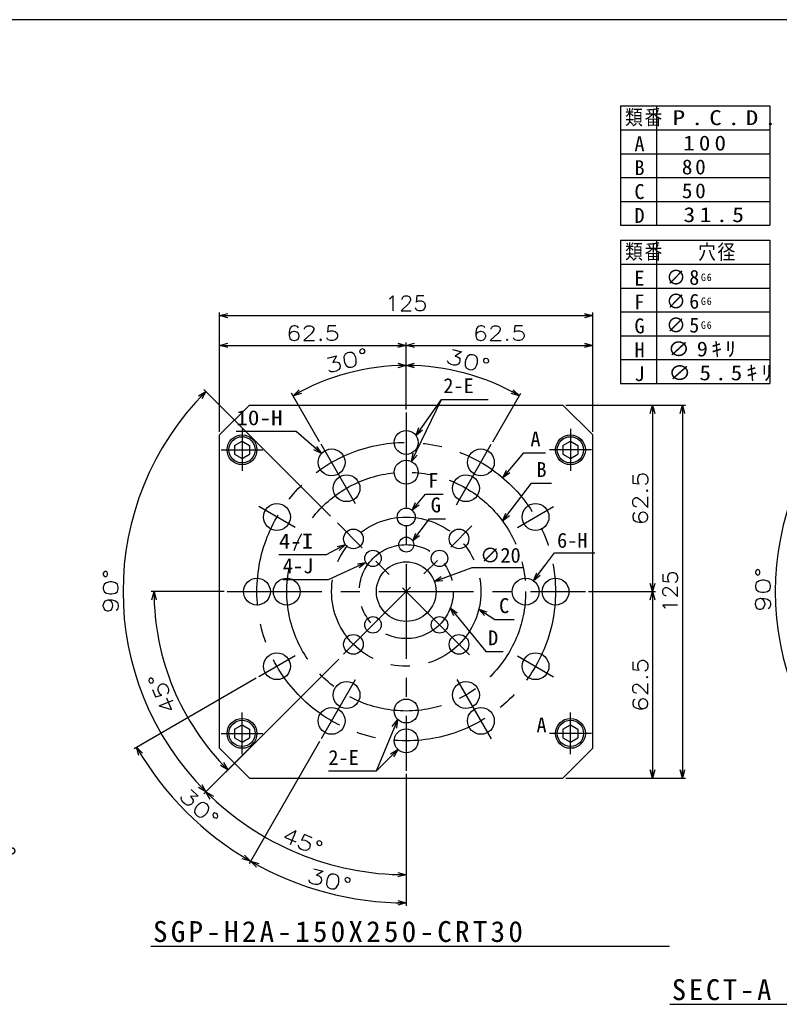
# Model space of a CAD drawing. Extents: x 0 to 1108, y 0 to 800.
# Tile 12 of 13: x 628 to 883, y 470 to 800. Entities that reach past the tile are written whole.
import ezdxf

# ---------------------------------------------------------------- set-up
doc = ezdxf.new("R2010")
doc.units = 0
doc.linetypes.add('CENTER', pattern=[50.8, 31.75, -6.35, 6.35, -6.35])
doc.layers.get('0').update_dxf_attribs({"linetype": 'CONTINUOUS'})
doc.layers.get('DEFPOINTS').update_dxf_attribs({"linetype": 'CONTINUOUS'})
doc.layers.add('フレーム', color=151, linetype='CONTINUOUS')
doc.styles.add('MX_DIMTXSTY_2', font='txt.sh', dxfattribs={"width": 1.35, "bigfont": 'extfont'})
doc.styles.add('MX_DIMTXSTY_3', font='txt.sh', dxfattribs={"width": 1.2, "bigfont": 'extfont'})
doc.styles.add('MX_DIMTXSTY_4', font='txt.sh', dxfattribs={"width": 1.1, "bigfont": 'extfont'})
doc.styles.add('MX_DIMTXSTY_5', font='txt.sh', dxfattribs={"width": 1.25, "bigfont": 'extfont'})
doc.styles.add('MX_NOTE_STANDARD', font='txt.sh', dxfattribs={"bigfont": 'extfont'})
doc.dimstyles.new('MXDIMSTYLE', dxfattribs={"dimtxt": 2.5, "dimasz": 2.5, "dimexe": 1, "dimexo": 1, "dimgap": 1.6, "dimtad": 1, "dimdsep": 46, "dimtxsty": 'MX_NOTE_STANDARD', "dimblk1": 'OPEN30', "dimblk2": 'OPEN30', "dimsah": 1, "dimcen": 2.5, "dimadec": 0, "dimazin": 0, "dimtfac": 1, "dimtmove": 0, "dimatfit": 3, "dimldrblk": 'OPEN30', "dimfxl": 1, "dimtzin": 0, "dimarcsym": 0})

# ---------------------------------------------------------------- blocks, each defined once
blk = doc.blocks.new('_OPEN30')
at = {"color": 0, "linetype": 'ByBlock', "lineweight": -2}
for p, q in [((-1, 0.267949), (0, 0)), ((0, 0), (-1, -0.267949)), ((0, 0), (-1, 0))]:
    blk.add_line(p, q, dxfattribs=at)
blk = doc.blocks.new('*D1')
at = {"color": 22, "linetype": 'CONTINUOUS'}
for p, q in [((707.651458, 579.368705), (666.707367, 555.729623)), ((728.880931, 558.139233), (705.241849, 517.195142))]:
    blk.add_line(p, q, dxfattribs=at)
blk.add_arc((757.880929, 608.368704), 104.278161, 210, 240, dxfattribs=at)
at = {"layer": 'DEFPOINTS', "color": 0, "linetype": 'CONTINUOUS'}
for p in [(757.880929, 608.368704), (708.517484, 579.868705), (729.380931, 559.005258), (684.145135, 534.632909)]:
    blk.add_point(p, dxfattribs=at)
at = {"color": 22, "linetype": 'CONTINUOUS', "xscale": 2.77, "yscale": 2.77, "zscale": 2.77}
for p, rotation in [((667.573393, 556.229623), 120), ((705.741849, 518.061167), 330)]:
    blk.add_blockref('_OPEN30', p, dxfattribs=dict(at, rotation=rotation))
at = {"color": 22, "linetype": 'CONTINUOUS', "insert": (688.534441, 536.072587), "char_height": 5, "attachment_point": 5, "rotation": 316.19294682, "line_spacing_factor": 0.72, "style": 'MX_DIMTXSTY_2'}
blk.add_mtext('\\A1;30°', dxfattribs=at)
blk = doc.blocks.new('*D2')
at = {"color": 22, "linetype": 'CONTINUOUS'}
for p, q in [((732.545421, 633.704212), (690.101826, 676.147807)), ((724.646913, 575.134687), (690.101826, 540.589601))]:
    blk.add_line(p, q, dxfattribs=at)
blk.add_arc((757.880929, 608.368704), 94.854126, 135, 225, dxfattribs=at)
at = {"layer": 'DEFPOINTS', "color": 0, "linetype": 'CONTINUOUS'}
for p in [(733.252528, 632.997105), (663.026803, 608.368704), (757.880929, 608.368704), (725.35402, 575.841794)]:
    blk.add_point(p, dxfattribs=at)
at = {"color": 22, "linetype": 'CONTINUOUS', "xscale": 2.77, "yscale": 2.77, "zscale": 2.77}
for p, rotation in [((690.808933, 675.4407), 45), ((690.808933, 541.296708), 315)]:
    blk.add_blockref('_OPEN30', p, dxfattribs=dict(at, rotation=rotation))
at = {"color": 22, "linetype": 'CONTINUOUS', "insert": (658.926845, 608.459851), "char_height": 5, "attachment_point": 5, "rotation": 89.9472306, "line_spacing_factor": 0.72, "style": 'MX_DIMTXSTY_2'}
blk.add_mtext('\\A1;90°', dxfattribs=at)
blk = doc.blocks.new('*D3')
at = {"color": 22, "linetype": 'CONTINUOUS'}
for p, q in [((800.55335, 611.989224), (807.514258, 621.419668)), ((807.514258, 621.419668), (821.010493, 621.419668)), ((800.55335, 611.989224), (804.324432, 617.098181))]:
    blk.add_line(p, q, dxfattribs=at)
at = {"layer": 'DEFPOINTS', "color": 0, "linetype": 'CONTINUOUS'}
for p in [(800.55335, 611.989224), (795.208509, 604.748183)]:
    blk.add_point(p, dxfattribs=at)
at = {"color": 22, "linetype": 'CONTINUOUS', "xscale": 2.77, "yscale": 2.77, "zscale": 2.77, "rotation": 233.567795}
blk.add_blockref('_OPEN30', (800.55335, 611.989224), dxfattribs=at)
at = {"color": 22, "linetype": 'CONTINUOUS', "insert": (813.510493, 625.519668), "char_height": 5, "attachment_point": 5, "line_spacing_factor": 0.72}
blk.add_mtext('\\A1;6-H', dxfattribs=at)
blk = doc.blocks.new('_NONE')
at = {"color": 0, "linetype": 'ByBlock', "lineweight": -2}
blk.add_circle((0, 0), 0.25, dxfattribs=at)
blk = doc.blocks.new('*D6')
at = {"color": 22, "linetype": 'CONTINUOUS'}
for p, q in [((767.279304, 611.784924), (780.017608, 616.415178)), ((767.279304, 611.784924), (773.247271, 613.954224)), ((780.017608, 616.415178), (796.920048, 616.415178))]:
    blk.add_line(p, q, dxfattribs=at)
at = {"layer": 'DEFPOINTS', "color": 0, "linetype": 'CONTINUOUS'}
for p in [(767.279304, 611.784924), (748.482555, 604.952483)]:
    blk.add_point(p, dxfattribs=at)
at = {"color": 22, "linetype": 'CONTINUOUS', "xscale": 2.77, "yscale": 2.77, "zscale": 2.77, "rotation": 199.975728}
blk.add_blockref('_OPEN30', (767.279304, 611.784924), dxfattribs=at)
at = {"color": 22, "linetype": 'CONTINUOUS', "insert": (789.420048, 620.515178), "char_height": 5, "attachment_point": 5, "line_spacing_factor": 0.72}
blk.add_mtext('\\A1;∅20', dxfattribs=at)
blk = doc.blocks.new('*D15')
at = {"color": 22, "linetype": 'CONTINUOUS'}
for p, q in [((757.880929, 671.868704), (757.880929, 691.868704)), ((757.880929, 690.868704), (820.380929, 690.868704)), ((820.380929, 661.868704), (820.380929, 691.868704))]:
    blk.add_line(p, q, dxfattribs=at)
at = {"layer": 'DEFPOINTS', "color": 0, "linetype": 'CONTINUOUS'}
for p in [(820.380929, 690.868704), (757.880929, 670.868704), (820.380929, 660.868704)]:
    blk.add_point(p, dxfattribs=at)
at = {"color": 22, "linetype": 'CONTINUOUS', "xscale": 2.77, "yscale": 2.77, "zscale": 2.77, "rotation": 180}
blk.add_blockref('_OPEN30', (757.880929, 690.868704), dxfattribs=at)
at = {"color": 22, "linetype": 'CONTINUOUS', "xscale": 2.77, "yscale": 2.77, "zscale": 2.77}
blk.add_blockref('_OPEN30', (820.380929, 690.868704), dxfattribs=at)
at = {"color": 22, "linetype": 'CONTINUOUS', "insert": (789.130929, 694.968704), "char_height": 5, "attachment_point": 5, "line_spacing_factor": 0.72, "style": 'MX_DIMTXSTY_3'}
blk.add_mtext('\\A1;62.5', dxfattribs=at)
blk = doc.blocks.new('*D16')
at = {"color": 22, "linetype": 'CONTINUOUS'}
for p, q in [((821.380929, 608.368704), (841.380929, 608.368704)), ((840.380929, 608.368704), (840.380929, 545.868704)), ((811.380929, 545.868704), (841.380929, 545.868704))]:
    blk.add_line(p, q, dxfattribs=at)
at = {"layer": 'DEFPOINTS', "color": 0, "linetype": 'CONTINUOUS'}
for p in [(820.380929, 608.368704), (810.380929, 545.868704), (840.380929, 545.868704)]:
    blk.add_point(p, dxfattribs=at)
at = {"color": 22, "linetype": 'CONTINUOUS', "xscale": 2.77, "yscale": 2.77, "zscale": 2.77}
for p, rotation in [((840.380929, 608.368704), 90), ((840.380929, 545.868704), 270)]:
    blk.add_blockref('_OPEN30', p, dxfattribs=dict(at, rotation=rotation))
at = {"color": 22, "linetype": 'CONTINUOUS', "insert": (836.280929, 577.118704), "char_height": 5, "attachment_point": 5, "rotation": 90, "line_spacing_factor": 0.72, "style": 'MX_DIMTXSTY_3'}
blk.add_mtext('\\A1;62.5', dxfattribs=at)
blk = doc.blocks.new('*D17')
at = {"color": 22, "linetype": 'CONTINUOUS'}
for p, q in [((811.380929, 670.868704), (841.380929, 670.868704)), ((840.380929, 670.868704), (840.380929, 608.368704)), ((818.880929, 608.368704), (841.380929, 608.368704))]:
    blk.add_line(p, q, dxfattribs=at)
at = {"layer": 'DEFPOINTS', "color": 0, "linetype": 'CONTINUOUS'}
for p in [(810.380929, 670.868704), (817.880929, 608.368704), (840.380929, 608.368704)]:
    blk.add_point(p, dxfattribs=at)
at = {"color": 22, "linetype": 'CONTINUOUS', "xscale": 2.77, "yscale": 2.77, "zscale": 2.77}
for p, rotation in [((840.380929, 670.868704), 90), ((840.380929, 608.368704), 270)]:
    blk.add_blockref('_OPEN30', p, dxfattribs=dict(at, rotation=rotation))
at = {"color": 22, "linetype": 'CONTINUOUS', "insert": (836.280929, 639.618704), "char_height": 5, "attachment_point": 5, "rotation": 90, "line_spacing_factor": 0.72, "style": 'MX_DIMTXSTY_3'}
blk.add_mtext('\\A1;62.5', dxfattribs=at)
blk = doc.blocks.new('*D18')
at = {"color": 22, "linetype": 'CONTINUOUS'}
for p, q in [((811.380929, 670.868704), (851.380929, 670.868704)), ((850.380929, 670.868704), (850.380929, 545.868704)), ((811.380929, 545.868704), (851.380929, 545.868704))]:
    blk.add_line(p, q, dxfattribs=at)
at = {"layer": 'DEFPOINTS', "color": 0, "linetype": 'CONTINUOUS'}
for p in [(810.380929, 670.868704), (810.380929, 545.868704), (850.380929, 545.868704)]:
    blk.add_point(p, dxfattribs=at)
at = {"color": 22, "linetype": 'CONTINUOUS', "xscale": 2.77, "yscale": 2.77, "zscale": 2.77}
for p, rotation in [((850.380929, 670.868704), 90), ((850.380929, 545.868704), 270)]:
    blk.add_blockref('_OPEN30', p, dxfattribs=dict(at, rotation=rotation))
at = {"color": 22, "linetype": 'CONTINUOUS', "insert": (846.280929, 608.368704), "char_height": 5, "attachment_point": 5, "rotation": 90, "line_spacing_factor": 0.72, "style": 'MX_DIMTXSTY_4'}
blk.add_mtext('\\A1;125', dxfattribs=at)
blk = doc.blocks.new('*D19')
at = {"color": 22, "linetype": 'CONTINUOUS'}
for p, q in [((695.380929, 661.868704), (695.380929, 691.868704)), ((695.380929, 690.868704), (757.880929, 690.868704)), ((757.880929, 669.368704), (757.880929, 691.868704))]:
    blk.add_line(p, q, dxfattribs=at)
at = {"layer": 'DEFPOINTS', "color": 0, "linetype": 'CONTINUOUS'}
for p in [(757.880929, 690.868704), (757.880929, 668.368704), (695.380929, 660.868704)]:
    blk.add_point(p, dxfattribs=at)
at = {"color": 22, "linetype": 'CONTINUOUS', "xscale": 2.77, "yscale": 2.77, "zscale": 2.77, "rotation": 180}
blk.add_blockref('_OPEN30', (695.380929, 690.868704), dxfattribs=at)
at = {"color": 22, "linetype": 'CONTINUOUS', "xscale": 2.77, "yscale": 2.77, "zscale": 2.77}
blk.add_blockref('_OPEN30', (757.880929, 690.868704), dxfattribs=at)
at = {"color": 22, "linetype": 'CONTINUOUS', "insert": (726.630929, 694.968704), "char_height": 5, "attachment_point": 5, "line_spacing_factor": 0.72, "style": 'MX_DIMTXSTY_3'}
blk.add_mtext('\\A1;62.5', dxfattribs=at)
blk = doc.blocks.new('*D20')
at = {"color": 22, "linetype": 'CONTINUOUS'}
for p, q in [((695.380929, 661.868704), (695.380929, 701.868704)), ((695.380929, 700.868704), (820.380929, 700.868704)), ((820.380929, 661.868704), (820.380929, 701.868704))]:
    blk.add_line(p, q, dxfattribs=at)
at = {"layer": 'DEFPOINTS', "color": 0, "linetype": 'CONTINUOUS'}
for p in [(820.380929, 700.868704), (695.380929, 660.868704), (820.380929, 660.868704)]:
    blk.add_point(p, dxfattribs=at)
at = {"color": 22, "linetype": 'CONTINUOUS', "xscale": 2.77, "yscale": 2.77, "zscale": 2.77, "rotation": 180}
blk.add_blockref('_OPEN30', (695.380929, 700.868704), dxfattribs=at)
at = {"color": 22, "linetype": 'CONTINUOUS', "xscale": 2.77, "yscale": 2.77, "zscale": 2.77}
blk.add_blockref('_OPEN30', (820.380929, 700.868704), dxfattribs=at)
at = {"color": 22, "linetype": 'CONTINUOUS', "insert": (757.880929, 704.968704), "char_height": 5, "attachment_point": 5, "line_spacing_factor": 0.72, "style": 'MX_DIMTXSTY_4'}
blk.add_mtext('\\A1;125', dxfattribs=at)
blk = doc.blocks.new('*D21')
at = {"color": 22, "linetype": 'CONTINUOUS'}
for p, q in [((696.88093, 608.368704), (672.40098, 608.368704)), ((735.305384, 585.793159), (697.437478, 547.925252))]:
    blk.add_line(p, q, dxfattribs=at)
blk.add_arc((757.880929, 608.368704), 84.479949, 180, 225, dxfattribs=at)
at = {"layer": 'DEFPOINTS', "color": 0, "linetype": 'CONTINUOUS'}
for p in [(697.88093, 608.368704), (757.880929, 608.368704), (736.012491, 586.500265), (679.831634, 576.039627)]:
    blk.add_point(p, dxfattribs=at)
at = {"color": 22, "linetype": 'CONTINUOUS', "xscale": 2.77, "yscale": 2.77, "zscale": 2.77}
for p, rotation in [((673.40098, 608.368704), 90), ((698.144585, 548.632359), 315)]:
    blk.add_blockref('_OPEN30', p, dxfattribs=dict(at, rotation=rotation))
at = {"color": 22, "linetype": 'CONTINUOUS', "insert": (676.119088, 574.289258), "char_height": 5, "attachment_point": 5, "rotation": 112.62703573, "line_spacing_factor": 0.72, "style": 'MX_DIMTXSTY_5'}
blk.add_mtext('\\A1;45°', dxfattribs=at)
blk = doc.blocks.new('*D22')
at = {"color": 22, "linetype": 'CONTINUOUS'}
for p, q in [((757.880929, 669.368704), (757.880929, 685.145703)), ((728.880929, 658.598178), (719.49243, 674.859535))]:
    blk.add_line(p, q, dxfattribs=at)
blk.add_arc((757.880929, 608.368704), 75.776999, 90, 120, dxfattribs=at)
at = {"layer": 'DEFPOINTS', "color": 0, "linetype": 'CONTINUOUS'}
for p in [(738.268399, 681.563664), (757.880929, 668.368704), (729.380929, 657.732152), (757.880929, 608.368704)]:
    blk.add_point(p, dxfattribs=at)
at = {"color": 22, "linetype": 'CONTINUOUS', "xscale": 2.77, "yscale": 2.77, "zscale": 2.77}
blk.add_blockref('_OPEN30', (757.880929, 684.145703), dxfattribs=at)
at = {"color": 22, "linetype": 'CONTINUOUS', "xscale": 2.77, "yscale": 2.77, "zscale": 2.77, "rotation": 210}
blk.add_blockref('_OPEN30', (719.99243, 673.99351), dxfattribs=at)
at = {"color": 22, "linetype": 'CONTINUOUS', "insert": (737.97816, 685.72641), "char_height": 5, "attachment_point": 5, "rotation": 14.42828814, "line_spacing_factor": 0.72, "style": 'MX_DIMTXSTY_2'}
blk.add_mtext('\\A1;30°', dxfattribs=at)
blk = doc.blocks.new('*D23')
at = {"color": 22, "linetype": 'CONTINUOUS'}
for p, q in [((757.880929, 669.368704), (757.880929, 685.145703)), ((786.880929, 658.598178), (796.269429, 674.859535))]:
    blk.add_line(p, q, dxfattribs=at)
blk.add_arc((757.880929, 608.368704), 75.776999, 60, 90, dxfattribs=at)
at = {"layer": 'DEFPOINTS', "color": 0, "linetype": 'CONTINUOUS'}
for p in [(777.49346, 681.563664), (757.880929, 668.368704), (786.380929, 657.732152), (757.880929, 608.368704)]:
    blk.add_point(p, dxfattribs=at)
at = {"color": 22, "linetype": 'CONTINUOUS', "xscale": 2.77, "yscale": 2.77, "zscale": 2.77}
for p, rotation in [((757.880929, 684.145703), 180), ((795.769429, 673.99351), 330)]:
    blk.add_blockref('_OPEN30', p, dxfattribs=dict(at, rotation=rotation))
at = {"color": 22, "linetype": 'CONTINUOUS', "insert": (778.554617, 685.52396), "char_height": 5, "attachment_point": 5, "rotation": 345.00000507, "line_spacing_factor": 0.72, "style": 'MX_DIMTXSTY_2'}
blk.add_mtext('\\A1;30°', dxfattribs=at)
blk = doc.blocks.new('*D24')
at = {"color": 22, "linetype": 'CONTINUOUS'}
for p, q in [((724.646913, 575.134687), (690.101826, 540.589601)), ((757.880929, 547.368707), (757.880929, 512.514577))]:
    blk.add_line(p, q, dxfattribs=at)
blk.add_arc((757.880929, 608.368704), 94.854126, 225, 270, dxfattribs=at)
at = {"layer": 'DEFPOINTS', "color": 0, "linetype": 'CONTINUOUS'}
for p in [(757.880929, 608.368704), (725.35402, 575.841794), (757.880929, 548.368707), (721.581827, 520.734918)]:
    blk.add_point(p, dxfattribs=at)
at = {"color": 22, "linetype": 'CONTINUOUS', "xscale": 2.77, "yscale": 2.77, "zscale": 2.77, "rotation": 135}
blk.add_blockref('_OPEN30', (690.808933, 541.296708), dxfattribs=at)
at = {"color": 22, "linetype": 'CONTINUOUS', "xscale": 2.77, "yscale": 2.77, "zscale": 2.77}
blk.add_blockref('_OPEN30', (757.880929, 513.514577), dxfattribs=at)
at = {"color": 22, "linetype": 'CONTINUOUS', "insert": (723.15083, 524.522823), "char_height": 5, "attachment_point": 5, "rotation": 337.50003314, "line_spacing_factor": 0.72, "style": 'MX_DIMTXSTY_5'}
blk.add_mtext('\\A1;45°', dxfattribs=at)
blk = doc.blocks.new('*D25')
at = {"color": 22, "linetype": 'CONTINUOUS'}
for p, q in [((728.880931, 558.139233), (705.241849, 517.195142)), ((757.880929, 547.368707), (757.880929, 503.090543))]:
    blk.add_line(p, q, dxfattribs=at)
blk.add_arc((757.880929, 608.368704), 104.278161, 240, 270, dxfattribs=at)
at = {"layer": 'DEFPOINTS', "color": 0, "linetype": 'CONTINUOUS'}
for p in [(757.880929, 608.368704), (729.380931, 559.005258), (757.880929, 548.368707), (730.891755, 507.643735)]:
    blk.add_point(p, dxfattribs=at)
at = {"color": 22, "linetype": 'CONTINUOUS', "xscale": 2.77, "yscale": 2.77, "zscale": 2.77, "rotation": 150}
blk.add_blockref('_OPEN30', (705.741849, 518.061167), dxfattribs=at)
at = {"color": 22, "linetype": 'CONTINUOUS', "xscale": 2.77, "yscale": 2.77, "zscale": 2.77}
blk.add_blockref('_OPEN30', (757.880929, 504.090543), dxfattribs=at)
at = {"color": 22, "linetype": 'CONTINUOUS', "insert": (732.167813, 511.546704), "char_height": 5, "attachment_point": 5, "rotation": 345.12719926, "line_spacing_factor": 0.72, "style": 'MX_DIMTXSTY_2'}
blk.add_mtext('\\A1;30°', dxfattribs=at)
blk = doc.blocks.new('*D27')
at = {"color": 22, "linetype": 'CONTINUOUS'}
for p, q in [((945.889548, 637.360085), (908.123647, 675.125986)), ((945.889548, 579.377323), (908.123647, 541.611421))]:
    blk.add_line(p, q, dxfattribs=at)
blk.add_arc((974.880929, 608.368704), 93.409054, 135, 225, dxfattribs=at)
at = {"layer": 'DEFPOINTS', "color": 0, "linetype": 'CONTINUOUS'}
for p in [(946.596655, 636.652978), (881.471875, 608.368704), (974.880929, 608.368704), (946.596655, 580.08443)]:
    blk.add_point(p, dxfattribs=at)
at = {"color": 22, "linetype": 'CONTINUOUS', "xscale": 2.77, "yscale": 2.77, "zscale": 2.77}
for p, rotation in [((908.830754, 674.418879), 45), ((908.830754, 542.318528), 315)]:
    blk.add_blockref('_OPEN30', p, dxfattribs=dict(at, rotation=rotation))
at = {"color": 22, "linetype": 'CONTINUOUS', "insert": (877.373987, 609.010417), "char_height": 5, "attachment_point": 5, "rotation": 89.62293362, "line_spacing_factor": 0.72, "style": 'MX_DIMTXSTY_2'}
blk.add_mtext('\\A1;90°', dxfattribs=at)

msp = doc.modelspace()

# ---------------------------------------------------------------- linework, layer by layer
at = {"layer": 'フレーム', "color": 253, "linetype": 'CONTINUOUS'}
msp.add_line((1108, 800), (0, 800), dxfattribs=at)
at = {"layer": 'フレーム', "color": 7, "linetype": 'CONTINUOUS'}
for p, q in [((829.689, 771.099), (829.689, 731.099)), ((829.689, 771.099), (879.689, 771.099)), ((841.689, 771.099), (841.689, 731.099)), ((879.689, 771.099), (879.689, 731.099)), ((829.689, 763.099), (879.689, 763.099)), ((829.689, 755.099), (879.689, 755.099)), ((829.689, 747.099), (879.689, 747.099)), ((829.689, 739.099), (879.689, 739.099)), ((829.689, 731.099), (879.689, 731.099)), ((829.689, 726.099), (879.689, 726.099)), ((829.689, 726.099), (829.689, 678.099)), ((841.689, 726.099), (841.689, 678.099)), ((879.689, 726.099), (879.689, 678.099)), ((829.689, 718.099), (879.689, 718.099)), ((829.689, 710.099), (879.689, 710.099)), ((829.689, 702.099), (879.689, 702.099)), ((829.689, 694.099), (879.689, 694.099)), ((829.689, 686.099), (879.689, 686.099)), ((829.689, 678.099), (879.689, 678.099))]:
    msp.add_line(p, q, dxfattribs=at)
at = {"layer": 'フレーム', "color": 254, "linetype": 'CONTINUOUS'}
for p, q in [((705.381, 670.869), (695.381, 660.869)), ((705.381, 670.869), (810.381, 670.869)), ((810.381, 670.869), (820.381, 660.869)), ((695.381, 555.869), (695.381, 660.869)), ((820.381, 555.869), (820.381, 660.869)), ((700.381, 657.312), (702.881, 658.755)), ((700.381, 657.312), (700.381, 654.425)), ((702.881, 658.755), (705.381, 657.312)), ((705.381, 657.312), (705.381, 654.425)), ((810.381, 657.312), (812.881, 658.755)), ((810.381, 657.312), (810.381, 654.425)), ((812.881, 658.755), (815.381, 657.312)), ((815.381, 657.312), (815.381, 654.425)), ((700.381, 654.425), (702.881, 652.982)), ((702.881, 652.982), (705.381, 654.425)), ((810.381, 654.425), (812.881, 652.982)), ((812.881, 652.982), (815.381, 654.425)), ((700.381, 562.312), (702.881, 563.755)), ((700.381, 562.312), (700.381, 559.425)), ((702.881, 563.755), (705.381, 562.312)), ((705.381, 562.312), (705.381, 559.425)), ((810.381, 562.312), (812.881, 563.755)), ((810.381, 562.312), (810.381, 559.425)), ((812.881, 563.755), (815.381, 562.312)), ((815.381, 562.312), (815.381, 559.425)), ((700.381, 559.425), (702.881, 557.982)), ((702.881, 557.982), (705.381, 559.425)), ((810.381, 559.425), (812.881, 557.982)), ((812.881, 557.982), (815.381, 559.425)), ((705.381, 545.869), (695.381, 555.869)), ((810.381, 545.869), (820.381, 555.869)), ((705.381, 545.869), (810.381, 545.869))]:
    msp.add_line(p, q, dxfattribs=at)
at = {"layer": 'フレーム', "color": 22, "linetype": 'CENTER'}
for p, q in [((757.881, 668.369), (757.881, 548.369)), ((702.881, 662.869), (702.881, 648.869)), ((812.881, 662.869), (812.881, 648.869)), ((740.874, 637.825), (729.381, 657.732)), ((774.672, 637.452), (786.381, 657.732)), ((695.881, 655.869), (709.881, 655.869)), ((819.881, 655.869), (805.881, 655.869)), ((720.642, 629.869), (708.517, 636.869)), ((795.12, 629.869), (807.244, 636.869)), ((779.076, 587.173), (734.874, 631.375)), ((736.88, 587.368), (779.899, 630.386)), ((697.881, 608.369), (817.881, 608.369)), ((720.642, 586.869), (708.517, 579.869)), ((795.12, 586.869), (807.244, 579.869)), ((740.827, 578.83), (729.381, 559.005)), ((774.874, 578.936), (786.381, 559.005)), ((702.881, 553.869), (702.881, 567.869)), ((812.881, 553.869), (812.881, 567.869)), ((695.881, 560.869), (709.881, 560.869)), ((819.881, 560.869), (805.881, 560.869))]:
    msp.add_line(p, q, dxfattribs=at)
at = {"layer": 'フレーム', "color": 22, "linetype": 'CONTINUOUS'}
for p, q in [((672.301, 489.571), (846.108, 489.571)), ((846.197, 470.095), (895.195, 470.095))]:
    msp.add_line(p, q, dxfattribs=at)
at = {"layer": 'フレーム', "color": 254, "linetype": 'CONTINUOUS'}
for centre, radius in [((702.881, 655.869), 5), ((702.881, 655.869), 4.4), ((757.881, 658.369), 4), ((812.881, 655.869), 5), ((812.881, 655.869), 4.4), ((732.881, 651.67), 4.5), ((782.881, 651.67), 4.5), ((757.881, 648.369), 4), ((737.881, 643.01), 4.5), ((777.881, 643.01), 4.5), ((714.58, 633.369), 4.5), ((801.182, 633.369), 4.5), ((757.881, 633.369), 3), ((740.203, 626.046), 3.3), ((775.559, 626.046), 3.3), ((757.881, 624.119), 2.5), ((746.744, 619.506), 2.75), ((769.018, 619.506), 2.75), ((757.881, 608.369), 10), ((707.881, 608.369), 4.5), ((717.881, 608.369), 4.5), ((797.881, 608.369), 4.5), ((807.881, 608.369), 4.5), ((746.744, 597.232), 2.75), ((769.018, 597.232), 2.75), ((740.203, 590.691), 3.3), ((775.559, 590.691), 3.3), ((714.58, 583.369), 4.5), ((801.182, 583.369), 4.5), ((737.881, 573.728), 4.5), ((777.881, 573.728), 4.5), ((757.881, 568.369), 4), ((732.881, 565.067), 4.5), ((782.881, 565.067), 4.5), ((702.881, 560.869), 5), ((702.881, 560.869), 4.4), ((812.881, 560.869), 5), ((812.881, 560.869), 4.4), ((757.881, 558.369), 4)]:
    msp.add_circle(centre, radius, dxfattribs=at)
at = {"layer": 'フレーム', "color": 22, "linetype": 'CENTER'}
for radius in [50, 40, 25, 15.75]:
    msp.add_circle((757.881, 608.369), radius, dxfattribs=at)

# ---------------------------------------------------------------- texts
at = {"layer": 'フレーム', "color": 7, "linetype": 'CONTINUOUS', "char_height": 5, "attachment_point": 1, "line_spacing_factor": 0.72}
for s, insert in [('\\T1.095445;\\W0.912871;\\A1;類番', (831.186, 769.783)), ('\\T1.469694;\\W1.224745;\\A1;P.C.D.', (847.125, 769.674)), ('\\T1.200000;\\A1;A', (834.309, 760.909)), ('\\T1.360672;\\W1.133893;\\A1;100', (850.634, 761.174)), ('\\T1.200000;\\A1;B', (834.309, 752.909)), ('\\T1.253359;\\W1.044466;\\A1;80', (850.198, 753.174)), ('\\T1.200000;\\A1;C', (834.309, 744.909)), ('\\T1.253359;\\W1.044466;\\A1;50', (850.198, 745.174)), ('\\T1.200000;\\A1;D', (834.309, 736.909)), ('\\T1.385641;\\W1.154701;\\A1;31.5', (850.742, 737.174)), ('\\T1.095445;\\W0.912871;\\A1;類番', (831.186, 724.783)), ('\\T1.095445;\\W0.912871;\\A1;穴径', (855.645, 724.674)), ('\\T1.200000;\\A1;E', (834.309, 715.909)), ('\\T1.172410;\\W0.977008;\\A1;∅8{\\A1;\\H0.50x;G6}{\\A1;\\H0.50x;\\S^ ;}', (844.902, 716.174)), ('\\T1.200000;\\A1;F', (834.309, 707.909)), ('\\T1.172410;\\W0.977008;\\A1;∅6{\\A1;\\H0.50x;G6}', (844.902, 708.174)), ('\\T1.200000;\\A1;G', (834.309, 699.909)), ('\\T1.172410;\\W0.977008;\\A1;∅5{\\A1;\\H0.50x;G6}', (844.902, 700.174)), ('\\T1.200000;\\A1;H', (834.309, 691.909)), ('\\T1.312660;\\W1.093884;\\A1;∅9ｷﾘ', (845.433, 692.174)), ('\\T1.200000;\\A1;J', (834.309, 683.909)), ('\\T1.359286;\\W1.132738;\\A1;∅5.5ｷﾘ', (845.628, 684.174))]:
    msp.add_mtext(s, dxfattribs=dict(at, insert=insert))
at = {"layer": 'フレーム', "color": 22, "linetype": 'CONTINUOUS', "line_spacing_factor": 0.72}
for s, insert, char_height, attachment_point in [('\\A1;2-E', (770.299, 677.374), 5, 4), ('\\W1.142857;\\A1;10-H', (700.933, 666.589), 5, 4), ('\\A1;A', (799.478, 659.506), 5, 4), ('\\A1;B', (801.484, 649.268), 5, 4), ('\\A1;F', (765.296, 645.647), 5, 4), ('\\A1;G', (766.079, 637.376), 5, 4), ('\\W1.125000;\\A1;4-I', (715.224, 625.29), 5, 4), ('\\A1;4-J', (716.545, 616.968), 5, 4), ('\\A1;C', (788.985, 603.631), 5, 4), ('\\A1;D', (785.304, 592.889), 5, 4), ('\\A1;2-E', (731.791, 552.77), 5, 4), ('\\A1;本図はFL-A\\M+1835Eイプ', (543.051, 521.652), 8, 1), ('\\T1.224542;\\W1.020452;\\A1;SGP-H2A-150X250-CRT30', (673.073, 497.975), 7, 1), ('\\T1.200000;\\A1;SECT-A', (846.842, 478.499), 7, 1)]:
    msp.add_mtext(s, dxfattribs=dict(at, insert=insert, char_height=char_height, attachment_point=attachment_point))
at = {"layer": 'フレーム', "color": 230, "linetype": 'CONTINUOUS', "insert": (801.5, 566.186), "char_height": 5, "attachment_point": 1, "line_spacing_factor": 0.72}
msp.add_mtext('\\T1.200000;\\A1;A', dxfattribs=at)

# ---------------------------------------------------------------- dimensions: what is measured, and where the dimension line sits
at = {"layer": 'フレーム', "color": 22, "linetype": 'CONTINUOUS'}
for base, p1, p2, override, picture, middle in [((820.381, 700.869), (695.381, 660.869), (820.381, 660.869), {"dimtxt": 5, "dimasz": 2.77, "dimtxsty": 'MX_DIMTXSTY_4', "dimtzin": 8}, '*D20', (757.881, 700.869)), ((757.881, 690.869), (695.381, 660.869), (757.881, 668.369), {"dimtxt": 5, "dimasz": 2.77, "dimtxsty": 'MX_DIMTXSTY_3', "dimtzin": 8}, '*D19', (726.631, 690.869)), ((820.381, 690.869), (757.881, 670.869), (820.381, 660.869), {"dimtxt": 5, "dimasz": 2.77, "dimtxsty": 'MX_DIMTXSTY_3', "dimtzin": 8}, '*D15', (789.131, 690.869))]:
    dim = msp.add_linear_dim(base=base, p1=p1, p2=p2, text='\\A1;<>', dimstyle='MXDIMSTYLE', override=override, dxfattribs=at)
    dim.commit()
    dim.dimension.update_dxf_attribs({"geometry": picture, "text_midpoint": middle, "dimtype": 128})
for base, center, p1, p2, override, picture, middle in [((738.268, 681.564), (757.881, 608.369), (757.881, 668.369), (729.381, 657.732), {"dimtxt": 5, "dimasz": 2.77, "dimtxsty": 'MX_DIMTXSTY_2', "dimadec": 2, "dimazin": 2, "dimtzin": 8}, '*D22', (739, 681.756)), ((777.493, 681.564), (757.881, 608.369), (786.381, 657.732), (757.881, 668.369), {"dimtxt": 5, "dimasz": 2.77, "dimtxsty": 'MX_DIMTXSTY_2', "dimadec": 2, "dimazin": 2, "dimtzin": 8}, '*D23', (777.493, 681.564)), ((663.027, 608.369), (757.881, 608.369), (733.253, 632.997), (725.354, 575.842), {"dimtxt": 5, "dimasz": 2.77, "dimtxsty": 'MX_DIMTXSTY_2', "dimadec": 2, "dimazin": 2, "dimtzin": 8}, '*D2', (663.027, 608.456)), ((881.472, 608.369), (974.881, 608.369), (946.597, 636.653), (946.597, 580.084), {"dimtxt": 5, "dimasz": 2.77, "dimtxsty": 'MX_DIMTXSTY_2', "dimadec": 2, "dimazin": 2, "dimtzin": 8}, '*D27', (881.474, 608.983)), ((684.145, 534.633), (757.881, 608.369), (708.517, 579.869), (729.381, 559.005), {"dimtxt": 5, "dimasz": 2.77, "dimtxsty": 'MX_DIMTXSTY_2', "dimadec": 2, "dimazin": 2, "dimtzin": 8}, '*D1', (685.696, 533.114)), ((679.832, 576.04), (757.881, 608.369), (697.881, 608.369), (736.012, 586.5), {"dimtxt": 5, "dimasz": 2.77, "dimtxsty": 'MX_DIMTXSTY_5', "dimadec": 2, "dimazin": 2, "dimtzin": 8}, '*D21', (679.904, 575.867)), ((721.582, 520.735), (757.881, 608.369), (725.354, 575.842), (757.881, 548.369), {"dimtxt": 5, "dimasz": 2.77, "dimtxsty": 'MX_DIMTXSTY_5', "dimadec": 2, "dimazin": 2, "dimtzin": 8}, '*D24', (721.582, 520.735)), ((730.892, 507.644), (757.881, 608.369), (729.381, 559.005), (757.881, 548.369), {"dimtxt": 5, "dimasz": 2.77, "dimtxsty": 'MX_DIMTXSTY_2', "dimadec": 2, "dimazin": 2, "dimtzin": 8}, '*D25', (731.115, 507.584))]:
    dim = msp.add_angular_dim_3p(base=base, center=center, p1=p1, p2=p2, text='\\A1;<>', dimstyle='MXDIMSTYLE', override=override, dxfattribs=at)
    dim.commit()
    dim.dimension.update_dxf_attribs({"geometry": picture, "text_midpoint": middle, "dimtype": 133})
for base, p1, p2, override, picture, middle in [((840.381, 608.369), (810.381, 670.869), (817.881, 608.369), {"dimtxt": 5, "dimasz": 2.77, "dimtxsty": 'MX_DIMTXSTY_3', "dimtzin": 8}, '*D17', (840.381, 639.619)), ((850.381, 545.869), (810.381, 670.869), (810.381, 545.869), {"dimtxt": 5, "dimasz": 2.77, "dimtxsty": 'MX_DIMTXSTY_4', "dimtzin": 8}, '*D18', (850.381, 608.369)), ((840.381, 545.869), (820.381, 608.369), (810.381, 545.869), {"dimtxt": 5, "dimasz": 2.77, "dimtxsty": 'MX_DIMTXSTY_3', "dimtzin": 8}, '*D16', (840.381, 577.119))]:
    dim = msp.add_linear_dim(base=base, p1=p1, p2=p2, angle=90, text='\\A1;<>', dimstyle='MXDIMSTYLE', override=override, dxfattribs=at)
    dim.commit()
    dim.dimension.update_dxf_attribs({"geometry": picture, "text_midpoint": middle, "dimtype": 128})
for p1, p2, text, override, picture, middle in [((795.209, 604.748), (800.553, 611.989), '\\A1;6-H', {"dimtxt": 5, "dimasz": 2.77, "dimtih": 1, "dimtoh": 1, "dimblk1": 'NONE', "dimcen": 0, "dimtofl": 0}, '*D3', (813.51, 621.42)), ((748.483, 604.952), (767.279, 611.785), '\\A1;<>', {"dimtxt": 5, "dimasz": 2.77, "dimtih": 1, "dimtoh": 1, "dimblk1": 'NONE', "dimcen": 0, "dimtofl": 0, "dimtzin": 8}, '*D6', (789.42, 616.415))]:
    dim = msp.add_diameter_dim_2p(p1=p1, p2=p2, text=text, dimstyle='MXDIMSTYLE', override=override, dxfattribs=at)
    dim.commit()
    dim.dimension.update_dxf_attribs({"geometry": picture, "text_midpoint": middle, "dimtype": 131})

# ---------------------------------------------------------------- leaders
for points in [[(759.62, 651.971), (769.662, 672.774)], [(761.175, 660.638), (769.662, 672.774), (785.299, 672.774)], [(729.481, 654.618), (720.981, 661.989), (700.933, 661.989)], [(790.193, 646.525), (797.291, 654.906), (804.478, 654.906)], [(790.161, 631.991), (799.812, 644.668), (806.484, 644.668)], [(759.819, 635.659), (764.377, 641.047), (770.296, 641.047)], [(760.062, 625.341), (765.696, 632.776), (771.079, 632.776)], [(737.537, 624.102), (731.032, 620.69), (715.224, 620.69)], [(744.358, 618.139), (731.683, 612.368), (716.545, 612.368)], [(772.649, 602.893), (784.544, 588.289), (790.304, 588.289)], [(782.18, 602.491), (787.528, 599.031), (793.985, 599.031)], [(754.968, 565.443), (747.84, 548.17)], [(755.075, 555.518), (747.84, 548.17), (731.791, 548.17)]]:
    msp.add_leader(points, dimstyle='MXDIMSTYLE', override={"dimasz": 2.77}, dxfattribs=at)

doc.saveas('drawing.dxf')
